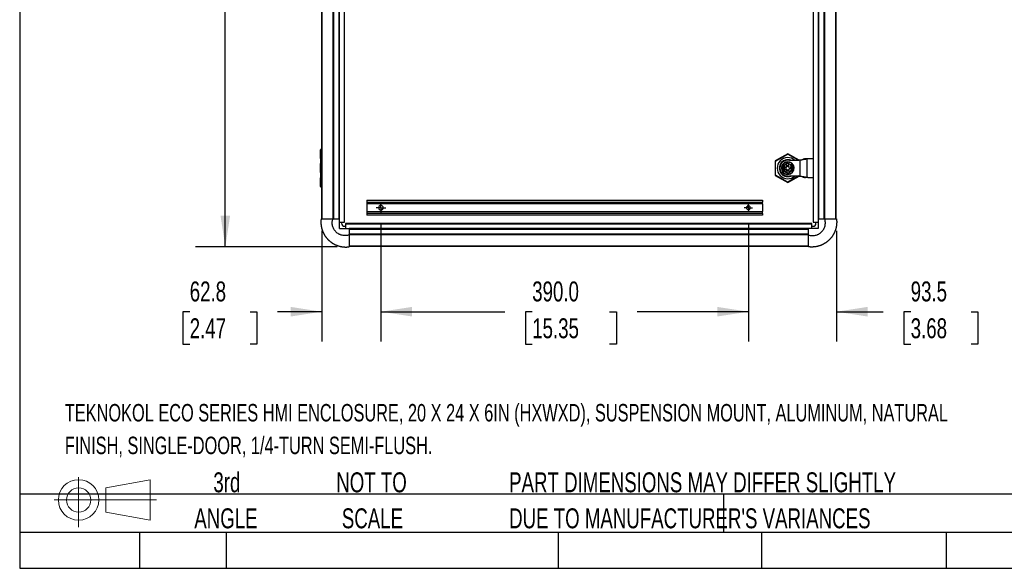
# Model space of a CAD drawing. Header units: millimetres. Extents: x 32 to 2713, y 32 to 2054.
# Tile 1 of 10: x 32 to 1077, y 32 to 614. Entities that reach past the tile are written whole.
import ezdxf

# ---------------------------------------------------------------- set-up
doc = ezdxf.new("R2010")
doc.units = ezdxf.units.MM
doc.header["$LTSCALE"] = 10
doc.linetypes.add('CENTERX2', pattern=[20.32, 12.7, -2.54, 2.54, -2.54])
doc.layers.add('CENTER', color=40, linetype='CENTERX2')
doc.layers.add('DIMENSIONS', color=140, linetype='Continuous', lineweight=25)
doc.layers.add('TEXT', color=140, linetype='Continuous', lineweight=25)
doc.styles.add('SLDTEXTSTYLE0', font='TXT', dxfattribs={"width": 0.7})
doc.dimstyles.new('SLDDIMSTYLE0', dxfattribs={"dimtxt": 21.580078, "dimasz": 33.02, "dimexe": 0, "dimexo": 0.0625, "dimgap": 5.39502, "dimtad": 0, "dimtih": 1, "dimtoh": 1, "dimrnd": 1e-09, "dimzin": 4, "dimdsep": 46, "dimtxsty": 'SLDTEXTSTYLE0', "dimsah": 1, "dimcen": 0.09, "dimadec": 0, "dimazin": 1, "dimtfac": 1, "dimtofl": 0, "dimtmove": 0, "dimatfit": 3, "dimfxl": 0, "dimfrac": 2, "dimtolj": 1, "dimtzin": 12, "dimarcsym": 0})
doc.dimstyles.new('SLDDIMSTYLE1', dxfattribs={"dimtxt": 21.580078, "dimasz": 33.02, "dimexe": 0, "dimexo": 0.0625, "dimgap": 5.39502, "dimtad": 0, "dimtih": 1, "dimtoh": 1, "dimrnd": 1e-09, "dimzin": 12, "dimdsep": 46, "dimtxsty": 'SLDTEXTSTYLE0', "dimsah": 1, "dimcen": 0.09, "dimadec": 0, "dimazin": 3, "dimtfac": 1, "dimtmove": 0, "dimatfit": 0, "dimfxl": 0, "dimfrac": 2, "dimtolj": 1, "dimtzin": 12, "dimarcsym": 0})

# ---------------------------------------------------------------- blocks, each defined once
blk = doc.blocks.new('Block11')
at = {"color": 7, "linetype": 'Continuous', "lineweight": 18}
for p, q in [((25.9, 53.1), (25.9, 0)), ((54.8, 41.7), (101.8, 50.3)), ((101.8, 50.3), (101.8, 7.3)), ((54.8, 16), (54.8, 41.7)), ((0, 28.8), (108.7, 28.8)), ((54.8, 16), (101.8, 7.3))]:
    blk.add_line(p, q, dxfattribs=at)
for radius in [21.5, 12.9]:
    blk.add_circle((25.9, 28.8), radius, dxfattribs=at)
blk = doc.blocks.new('Block12')
at = {"color": 7, "linetype": 'Continuous'}
blk.add_blockref('Block11', (0, 0), dxfattribs=at)
blk = doc.blocks.new('_D_1')
at = {"layer": 'DIMENSIONS'}
for p, q in [((368.7, 1020.1), (218.2, 1020.1)), ((250, 1020.1), (250, 777.7)), ((209, 738.5), (201.7, 738.5)), ((201.7, 738.5), (201.7, 704.2)), ((291, 738.5), (298.3, 738.5)), ((298.3, 738.5), (298.3, 704.2)), ((201.7, 704.2), (209, 704.2)), ((298.3, 704.2), (291, 704.2)), ((250, 373.1), (250, 699.4)), ((368.7, 373.1), (218.2, 373.1))]:
    blk.add_line(p, q, dxfattribs=at)
for points in [[(250, 1020.1), (244.9, 987.1), (255.1, 987.1)], [(250, 373.1), (255.1, 406.1), (244.9, 406.1)]]:
    blk.add_solid(points, dxfattribs=at)
at = {"layer": 'DIMENSIONS', "char_height": 21.17, "attachment_point": 1, "style": 'SLDTEXTSTYLE0'}
for s, insert in [('647.0', (209, 770.7)), ('25.47', (209, 731.5))]:
    blk.add_mtext(s, dxfattribs=dict(at, insert=insert))
blk = doc.blocks.new('_D_3')
at = {"layer": 'DIMENSIONS'}
for p, q in [((805.1, 397.4), (805.1, 272.5)), ((898.6, 390.2), (898.6, 272.5)), ((805.1, 304.2), (741.6, 304.2)), ((898.6, 304.2), (948.2, 304.2)), ((977.4, 304.2), (970.2, 304.2)), ((970.2, 304.2), (970.2, 269.9)), ((1041.6, 304.2), (1048.8, 304.2)), ((1048.8, 304.2), (1048.8, 269.9)), ((970.2, 269.9), (977.4, 269.9)), ((1048.8, 269.9), (1041.6, 269.9))]:
    blk.add_line(p, q, dxfattribs=at)
for points in [[(805.1, 304.2), (772.1, 309.3), (772.1, 299.1)], [(898.6, 304.2), (931.6, 299.1), (931.6, 309.3)]]:
    blk.add_solid(points, dxfattribs=at)
at = {"layer": 'DIMENSIONS', "char_height": 21.17, "attachment_point": 1, "style": 'SLDTEXTSTYLE0'}
for s, insert in [('93.5', (977.4, 336.3)), ('3.68', (977.4, 297.2))]:
    blk.add_mtext(s, dxfattribs=dict(at, insert=insert))
blk = doc.blocks.new('_D_4')
at = {"layer": 'DIMENSIONS'}
for p, q in [((805.1, 397.4), (805.1, 272.5)), ((415.1, 396.9), (415.1, 272.5)), ((415.1, 304.2), (546.5, 304.2)), ((575.7, 304.2), (568.5, 304.2)), ((568.5, 304.2), (568.5, 269.9)), ((657.8, 304.2), (665, 304.2)), ((665, 304.2), (665, 269.9)), ((805.1, 304.2), (687, 304.2)), ((568.5, 269.9), (575.7, 269.9)), ((665, 269.9), (657.8, 269.9))]:
    blk.add_line(p, q, dxfattribs=at)
for points in [[(415.1, 304.2), (448.2, 299.1), (448.2, 309.3)], [(805.1, 304.2), (772.1, 309.3), (772.1, 299.1)]]:
    blk.add_solid(points, dxfattribs=at)
at = {"layer": 'DIMENSIONS', "char_height": 21.17, "attachment_point": 1, "style": 'SLDTEXTSTYLE0'}
for s, insert in [('390.0', (575.7, 336.3)), ('15.35', (575.7, 297.2))]:
    blk.add_mtext(s, dxfattribs=dict(at, insert=insert))
blk = doc.blocks.new('_D_5')
at = {"layer": 'DIMENSIONS'}
for p, q in [((352.4, 390.2), (352.4, 272.5)), ((415.1, 396.9), (415.1, 272.5)), ((212.2, 304.2), (204.9, 304.2)), ((204.9, 304.2), (204.9, 269.9)), ((276.3, 304.2), (283.5, 304.2)), ((283.5, 304.2), (283.5, 269.9)), ((352.4, 304.2), (305.5, 304.2)), ((415.1, 304.2), (478.6, 304.2)), ((204.9, 269.9), (212.2, 269.9)), ((283.5, 269.9), (276.3, 269.9))]:
    blk.add_line(p, q, dxfattribs=at)
for points in [[(352.4, 304.2), (319.3, 309.3), (319.3, 299.1)], [(415.1, 304.2), (448.2, 299.1), (448.2, 309.3)]]:
    blk.add_solid(points, dxfattribs=at)
at = {"layer": 'DIMENSIONS', "char_height": 21.17, "attachment_point": 1, "style": 'SLDTEXTSTYLE0'}
for s, insert in [('62.8', (212.2, 336.3)), ('2.47', (212.2, 297.2))]:
    blk.add_mtext(s, dxfattribs=dict(at, insert=insert))
blk = doc.blocks.new('SW_CENTERMARKSYMBOL_2')
at = {"layer": 'CENTER', "color": 0}
for p, q in [((-2.54, 0), (-5.04, 0)), ((0, 0), (-2.54, 0)), ((0, 2.54), (0, 5.04)), ((0, 0), (0, 2.54)), ((0, 0), (0, -2.54)), ((0, 0), (2.54, 0)), ((2.54, 0), (5.04, 0)), ((0, -2.54), (0, -5.04))]:
    blk.add_line(p, q, dxfattribs=at)
blk = doc.blocks.new('SW_CENTERMARKSYMBOL_3')
at = {"layer": 'CENTER', "color": 0}
for p, q in [((-2.5, 0), (-4.5, 0)), ((0, 0), (-2.5, 0)), ((0, 2.5), (0, 4.5)), ((0, 0), (0, 2.5)), ((0, 0), (0, -2.5)), ((0, 0), (2.5, 0)), ((2.5, 0), (4.5, 0)), ((0, -2.5), (0, -4.5))]:
    blk.add_line(p, q, dxfattribs=at)

msp = doc.modelspace()

# ---------------------------------------------------------------- linework, layer by layer
for p, q in [((376.118, 994.118), (376.118, 399.118)), ((376.368, 399.118), (376.368, 994.118)), ((873.926, 994.118), (873.926, 399.118)), ((874.176, 399.118), (874.176, 994.118)), ((352.368, 402.856), (352.368, 990.38)), ((352.416, 990.38), (352.416, 402.856)), ((364.438, 402.856), (364.438, 990.38)), ((365.181, 402.856), (365.181, 990.38)), ((370.377, 990.38), (370.377, 402.856)), ((370.868, 402.856), (370.868, 990.38)), ((371.118, 402.856), (371.118, 990.38)), ((879.176, 990.38), (879.176, 402.856)), ((879.426, 990.38), (879.426, 402.856)), ((879.917, 402.856), (879.917, 990.38)), ((885.113, 990.38), (885.113, 402.856)), ((885.856, 990.38), (885.856, 402.856)), ((897.879, 402.856), (897.879, 990.38)), ((897.926, 990.38), (897.926, 402.856)), ((350.947, 466.837), (350.947, 476.118)), ((350.947, 476.118), (350.986, 476.118)), ((350.986, 476.118), (350.986, 466.876)), ((350.986, 476.118), (352.368, 476.118)), ((846.897, 471.918), (833.647, 464.268)), ((834.047, 464.037), (846.897, 471.456)), ((846.897, 471.918), (846.897, 471.456)), ((858.884, 464.997), (846.897, 471.918)), ((846.897, 471.456), (858.172, 464.946)), ((350.986, 466.876), (350.947, 466.837)), ((350.947, 466.531), (350.947, 461.762)), ((350.947, 461.399), (350.955, 461.391)), ((350.947, 451.837), (350.947, 461.399)), ((350.955, 461.391), (350.955, 451.845)), ((352.291, 461.391), (350.955, 461.391)), ((352.291, 461.391), (352.3, 461.399)), ((833.647, 464.268), (833.647, 448.968)), ((833.647, 464.268), (834.047, 464.037)), ((834.047, 449.199), (834.047, 464.037)), ((841.888, 459.125), (845.222, 461.41)), ((842.002, 458.96), (843.472, 459.968)), ((844.047, 465.155), (844.047, 464.58)), ((845.222, 461.41), (846.365, 462.194)), ((845.293, 461.306), (845.222, 461.41)), ((845.555, 460.989), (845.356, 460.974)), ((845.356, 460.974), (845.593, 457.921)), ((845.407, 461.22), (845.358, 461.326)), ((845.5, 461.358), (846.478, 462.029)), ((845.792, 457.936), (845.555, 460.989)), ((846.478, 462.029), (846.365, 462.194)), ((846.398, 463.063), (846.375, 463.348)), ((846.564, 462.209), (846.478, 462.029)), ((846.478, 462.029), (847.547, 461.517)), ((846.564, 462.209), (847.814, 461.611)), ((847.543, 461.22), (847.786, 458.091)), ((847.811, 461.604), (847.76, 461.497)), ((847.814, 461.611), (847.811, 461.604)), ((847.814, 461.611), (851.46, 459.867)), ((849.765, 460.456), (851.373, 459.687)), ((851.373, 459.687), (851.46, 459.867)), ((860.275, 448.14), (860.275, 465.096)), ((867.471, 446.763), (867.471, 466.473)), ((873.926, 466.518), (868.132, 466.518)), ((350.955, 451.845), (350.947, 451.837)), ((350.947, 451.474), (350.947, 446.705)), ((350.955, 451.845), (352.291, 451.845)), ((352.3, 451.836), (352.291, 451.845)), ((842.002, 458.96), (841.802, 458.945)), ((842.222, 453.534), (841.802, 458.945)), ((841.888, 459.125), (842.002, 458.96)), ((842.421, 453.549), (842.002, 458.96)), ((842.222, 453.534), (842.421, 453.549)), ((842.421, 453.549), (842.335, 453.369)), ((845.98, 451.625), (842.335, 453.369)), ((844.029, 452.78), (842.421, 453.549)), ((845.409, 457.706), (843.614, 457.567)), ((843.614, 457.567), (843.799, 455.174)), ((843.829, 457.383), (843.614, 457.567)), ((843.799, 455.174), (843.983, 455.389)), ((843.799, 455.174), (845.594, 455.313)), ((843.829, 457.383), (845.424, 457.507)), ((843.983, 455.389), (843.829, 457.383)), ((845.579, 455.513), (843.983, 455.389)), ((845.424, 457.507), (845.409, 457.706)), ((845.579, 455.513), (845.594, 455.313)), ((845.792, 457.936), (845.593, 457.921)), ((847.701, 459.188), (845.707, 459.033)), ((845.746, 458.535), (847.74, 458.689)), ((846.008, 455.145), (845.809, 455.129)), ((845.809, 455.129), (846.046, 452.077)), ((845.98, 451.625), (846.035, 451.738)), ((847.23, 451.027), (845.98, 451.625)), ((846.245, 452.092), (846.008, 455.145)), ((846.046, 452.077), (846.245, 452.092)), ((848.049, 454.701), (846.055, 454.547)), ((846.093, 454.048), (848.087, 454.203)), ((846.102, 451.729), (846.134, 451.841)), ((847.525, 451.107), (846.247, 451.719)), ((847.419, 449.888), (847.397, 450.173)), ((847.525, 451.107), (847.43, 451.042)), ((848.573, 451.826), (847.525, 451.107)), ((848.002, 455.299), (848.245, 452.171)), ((848.216, 457.723), (849.811, 457.847)), ((849.965, 455.853), (848.37, 455.729)), ((848.501, 451.93), (848.573, 451.826)), ((851.906, 454.111), (848.573, 451.826)), ((849.811, 457.847), (849.965, 455.853)), ((851.793, 454.276), (850.323, 453.268)), ((851.573, 459.702), (851.373, 459.687)), ((851.373, 459.687), (851.793, 454.276)), ((851.573, 459.702), (851.992, 454.291)), ((851.793, 454.276), (851.992, 454.291)), ((851.906, 454.111), (851.793, 454.276)), ((350.947, 446.399), (350.986, 446.36)), ((350.947, 437.118), (350.947, 446.399)), ((350.986, 446.36), (350.986, 437.118)), ((833.647, 448.968), (834.047, 449.199)), ((833.647, 448.968), (846.897, 441.318)), ((846.897, 441.78), (834.047, 449.199)), ((858.172, 448.29), (846.897, 441.78)), ((846.897, 441.318), (858.884, 448.239)), ((846.897, 441.318), (846.897, 441.78)), ((868.132, 446.718), (873.926, 446.718)), ((350.986, 437.118), (350.947, 437.118)), ((352.368, 437.118), (350.986, 437.118)), ((400.147, 422.618), (400.147, 420.618)), ((400.147, 422.618), (820.147, 422.618)), ((400.147, 420.618), (820.147, 420.618)), ((400.147, 420.618), (400.147, 418.918)), ((820.147, 418.918), (400.147, 418.918)), ((400.147, 418.918), (400.147, 418.718)), ((820.147, 418.718), (400.147, 418.718)), ((400.147, 418.718), (400.147, 410.518)), ((820.147, 422.618), (820.147, 420.618)), ((820.147, 418.918), (820.147, 420.618)), ((820.147, 418.718), (820.147, 418.918)), ((820.147, 418.718), (820.147, 410.518)), ((400.147, 410.518), (820.147, 410.518)), ((400.147, 410.518), (400.147, 410.318)), ((400.147, 410.318), (400.147, 408.618)), ((820.147, 410.318), (400.147, 410.318)), ((820.147, 408.618), (400.147, 408.618)), ((400.147, 408.618), (400.147, 406.618)), ((820.147, 410.318), (820.147, 410.518)), ((820.147, 408.618), (820.147, 410.318)), ((820.147, 408.618), (820.147, 406.618)), ((371.147, 399.118), (376.118, 399.118)), ((373.461, 399.118), (373.461, 398.106)), ((376.118, 399.118), (376.368, 399.118)), ((872.647, 397.839), (377.647, 397.839)), ((377.647, 397.839), (377.647, 397.589)), ((377.647, 397.589), (377.647, 392.618)), ((377.647, 397.589), (872.647, 397.589)), ((820.147, 406.618), (400.147, 406.618)), ((872.647, 397.589), (872.647, 397.839)), ((872.647, 392.618), (872.647, 397.589)), ((873.926, 399.118), (874.176, 399.118)), ((874.176, 399.118), (879.147, 399.118)), ((876.833, 398.106), (876.833, 399.118)), ((376.666, 394.901), (377.647, 394.901)), ((868.879, 392.589), (381.416, 392.589)), ((868.879, 392.339), (381.416, 392.339)), ((381.416, 391.848), (868.879, 391.848)), ((872.647, 394.901), (873.629, 394.901)), ((358.988, 380.825), (359.002, 380.81)), ((868.879, 386.652), (381.416, 386.652)), ((868.879, 385.909), (381.416, 385.909)), ((891.292, 380.81), (891.306, 380.825)), ((381.416, 373.886), (868.879, 373.886)), ((868.879, 373.839), (381.416, 373.839))]:
    msp.add_line(p, q)
at = {"flags": 128}
msp.add_lwpolyline([(850.29, 464.954), (848.776, 465.42), (846.897, 465.618)], dxfattribs=at)
for centre, radius, start, end in [((351.447, 476.118), 0.5, 90.001091, 180.001091), ((351.486, 476.118), 0.5, 90.001091, 180.001091), ((846.897, 456.618), 11.223, 46.973191, 313.116819), ((846.897, 456.618), 9, 108.461458, 270), ((847.022, 456.618), 8.5, 77.357388, 282.642612), ((846.897, 456.618), 6.75, 94.432446, 274.432446), ((846.897, 456.618), 6.464, 94.432446, 184.432446), ((847.51, 456.665), 5.017, 114.791666, 254.073226), ((846.897, 456.618), 9, 90, 108.461458), ((845.335, 461.245), 0.2, 27.5229, 124.432446), ((846.542, 462.465), 0.324, 208.639738, 236.926326), ((846.478, 462.029), 0.2, 64.432446, 124.432446), ((846.897, 456.618), 6.75, 274.432446, 94.432446), ((846.897, 456.618), 6.464, 4.432446, 94.432446), ((846.347, 462.45), 0.324, 311.938567, 340.225154), ((846.284, 456.57), 5.017, 293.21818, 75.646713), ((851.783, 459.85), 0.324, 148.639738, 176.926326), ((851.373, 459.687), 0.2, 4.432446, 64.432446), ((846.897, 456.618), 6.464, 184.432446, 274.432446), ((841.655, 459.234), 0.324, 268.639739, 296.926331), ((842.002, 458.96), 0.2, 124.432446, 184.432446), ((841.571, 459.058), 0.324, 11.938567, 40.225154), ((842.121, 453.226), 0.324, 71.938567, 100.225154), ((842.421, 453.549), 0.2, 184.432446, 244.432446), ((842.011, 453.386), 0.324, 328.639739, 356.926331), ((845.393, 457.906), 0.4, 274.432446, 4.432446), ((845.61, 455.114), 0.4, 4.432446, 94.432446), ((846.067, 451.805), 0.2, 244.432446, 341.341992), ((846.079, 451.649), 0.2, 27.5229, 74.073226), ((847.447, 450.785), 0.324, 131.938567, 160.225154), ((847.317, 451.207), 0.2, 244.432446, 274.432445), ((847.317, 451.207), 0.2, 274.432445, 304.432446), ((846.897, 456.618), 6.464, 274.432446, 4.432446), ((847.253, 450.77), 0.324, 28.639739, 56.926331), ((848.185, 458.122), 0.4, 184.432446, 274.432446), ((848.401, 455.33), 0.4, 94.432446, 184.432446), ((848.459, 451.991), 0.2, 188.883828, 274.432446), ((848.459, 451.991), 0.2, 274.432446, 304.432446), ((851.673, 460.01), 0.324, 251.938567, 280.225154), ((851.793, 454.276), 0.2, 304.432446, 4.432446), ((852.223, 454.178), 0.324, 191.938567, 220.225154), ((852.139, 454.002), 0.324, 88.639738, 116.926326), ((846.897, 456.618), 9, 270, 292.023462), ((351.447, 437.118), 0.5, 179.998909, 269.998909), ((351.486, 437.118), 0.5, 179.998909, 269.998909), ((415.147, 414.618), 2.5, 0, 180), ((415.147, 414.618), 2.5, 180, 0), ((805.147, 414.618), 2.009, 0, 180), ((805.147, 414.618), 2.009, 180, 0), ((376.561, 398.001), 3.102, 178.06163, 271.938371), ((873.734, 398.001), 3.102, 268.06163, 1.938371)]:
    msp.add_arc(centre, radius, start, end)
for centre, major_axis, start_param, end_param in [((354.947, 466.837), (4, 0), 3.13286601, 4.01171857), ((354.947, 461.399), (4, 0), 2.27146674, 3.1503193), ((354.947, 466.531), (4, 0), 2.27146674, 3.14159265), ((354.947, 461.762), (4, 0), 3.14159265, 4.01171857), ((352.986, 466.876), (2, 0), 1.88499868, 3.13286601), ((354.947, 451.837), (4, 0), 3.13286601, 4.01171857), ((354.947, 451.474), (4, 0), 2.29834099, 3.14159265), ((354.947, 446.399), (4, 0), 2.27146674, 3.1503193), ((354.947, 446.705), (4, 0), 3.14159265, 4.01171857), ((352.986, 446.36), (2, 0), 3.1503193, 4.39818663)]:
    msp.add_ellipse(centre, major_axis=major_axis, ratio=0.00872687, start_param=start_param, end_param=end_param)
for points, knots in [([(351.486, 476.618), (351.508, 476.618), (351.541, 476.618), (351.729, 476.618), (351.923, 476.618), (352.139, 476.618), (352.299, 476.618), (352.368, 476.618)], [0, 0, 0, 0, 0.32936367, 0.50768185, 0.68742243, 0.86565304, 1, 1, 1, 1]), ([(843.472, 459.968), (842.622, 458.928), (842.205, 457.601), (842.413, 454.923), (843.029, 453.676), (844.029, 452.78)], [0, 0, 0, 0, 0.5, 0.5, 1, 1, 1, 1]), ([(846.046, 452.077), (845.982, 452.097), (845.856, 452.139), (845.671, 452.212), (845.489, 452.291), (845.31, 452.379), (845.135, 452.473), (844.963, 452.575), (844.649, 452.78), (844.215, 453.126), (843.72, 453.664), (843.309, 454.27), (843.002, 454.921), (842.795, 455.6), (842.691, 456.291), (842.687, 456.991), (842.786, 457.693), (842.99, 458.384), (843.302, 459.046), (843.708, 459.654), (844.117, 460.099), (844.475, 460.412), (844.754, 460.621), (845.047, 460.811), (845.253, 460.92), (845.356, 460.974)], [0, 0, 0, 0, 0.01751617, 0.03496649, 0.05238081, 0.06978918, 0.08722167, 0.10470822, 0.12227849, 0.18605216, 0.25005204, 0.31382405, 0.37782566, 0.43880391, 0.50000748, 0.56098766, 0.62218929, 0.68596319, 0.74996283, 0.81373484, 0.87773645, 0.90834065, 0.93881131, 0.96931054, 1, 1, 1, 1]), ([(843.472, 459.968), (843.529, 460.02), (843.644, 460.124), (843.818, 460.274), (843.993, 460.418), (844.168, 460.555), (844.362, 460.701), (844.518, 460.812), (844.634, 460.892), (844.712, 460.945), (844.849, 461.035), (845.048, 461.162), (845.211, 461.258), (845.293, 461.306)], [0, 0, 0, 0, 0.10304998, 0.20454143, 0.30451533, 0.40301471, 0.50008468, 0.62491517, 0.6561395, 0.68737035, 0.74985115, 0.8741099, 1, 1, 1, 1]), ([(845.293, 461.306), (845.307, 461.314), (845.322, 461.32), (845.338, 461.323), (845.344, 461.324), (845.351, 461.325), (845.358, 461.326)], [0, 0, 0, 0, 0.0000474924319, 0.0000474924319, 0.0000474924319, 0.0000678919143, 0.0000678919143, 0.0000678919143, 0.0000678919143]), ([(845.407, 461.22), (845.407, 461.22), (845.401, 461.192), (845.383, 461.1), (845.37, 461.037), (845.356, 460.974)], [0, 0, 0, 0, 0.5, 0.5, 1, 1, 1, 1]), ([(845.358, 461.326), (845.401, 461.329), (845.44, 461.332), (845.497, 461.336), (845.512, 461.338), (845.512, 461.338)], [0, 0, 0, 0, 0.5, 0.5, 1, 1, 1, 1]), ([(845.512, 461.338), (845.513, 461.337), (845.514, 461.335), (845.521, 461.32), (845.529, 461.297), (845.533, 461.273), (845.534, 461.261)], [0, 0, 0, 0, 0.23090762, 0.47229437, 0.72767362, 1, 1, 1, 1]), ([(846.257, 462.31), (846.272, 462.319), (846.301, 462.338), (846.349, 462.358), (846.399, 462.372), (846.467, 462.381), (846.556, 462.378), (846.62, 462.353), (846.652, 462.341)], [0, 0, 0, 0, 0.12550321, 0.24947675, 0.37382937, 0.50042927, 0.75087348, 1, 1, 1, 1]), ([(847.528, 461.431), (847.528, 461.431), (847.555, 461.454), (847.642, 461.5), (847.704, 461.519), (847.76, 461.497)], [0, 0, 0, 0, 0.5, 0.5, 1, 1, 1, 1]), ([(847.81, 461.603), (847.803, 461.607), (847.78, 461.619), (847.737, 461.626), (847.686, 461.622), (847.637, 461.604), (847.595, 461.574), (847.562, 461.533), (847.541, 461.485), (847.539, 461.45), (847.538, 461.433)], [0, 0, 0, 0, 0.06497316, 0.19789152, 0.33103353, 0.46439638, 0.59797726, 0.73177337, 0.86578189, 1, 1, 1, 1]), ([(848.245, 452.171), (848.308, 452.199), (848.433, 452.257), (848.615, 452.353), (848.793, 452.456), (848.966, 452.567), (849.135, 452.686), (849.299, 452.812), (849.598, 453.062), (850.001, 453.474), (850.439, 454.095), (850.777, 454.777), (850.998, 455.491), (851.107, 456.219), (851.104, 456.943), (850.995, 457.66), (850.776, 458.362), (850.447, 459.034), (850.009, 459.655), (849.48, 460.202), (848.977, 460.578), (848.551, 460.826), (848.226, 460.984), (847.891, 461.118), (847.659, 461.186), (847.543, 461.22)], [0, 0, 0, 0, 0.01749337, 0.0349148, 0.05229624, 0.06966989, 0.08706797, 0.10452257, 0.12206548, 0.18595479, 0.25005581, 0.31393486, 0.37804609, 0.43890949, 0.50000799, 0.56088162, 0.62196992, 0.68585923, 0.74996025, 0.81383934, 0.87795054, 0.90850418, 0.93891457, 0.96935545, 1, 1, 1, 1]), ([(847.76, 461.497), (847.848, 461.462), (848.024, 461.393), (848.24, 461.298), (848.39, 461.229), (848.475, 461.189), (848.603, 461.128), (848.818, 461.02), (849.119, 460.857), (849.444, 460.666), (849.657, 460.526), (849.765, 460.456)], [0, 0, 0, 0, 0.125952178, 0.250316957, 0.312829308, 0.344073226, 0.375308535, 0.500157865, 0.662647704, 0.829196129, 1, 1, 1, 1]), ([(860.275, 465.096), (860.039, 465.067), (859.567, 465.009), (858.858, 464.935), (858.148, 464.869), (857.438, 464.814), (856.728, 464.768), (856.017, 464.732), (855.305, 464.706), (854.593, 464.69), (853.881, 464.683), (853.168, 464.686), (852.455, 464.699), (851.741, 464.722), (851.027, 464.754), (850.313, 464.797), (849.597, 464.848), (849.121, 464.891), (848.883, 464.912)], [0, 0, 0, 0, 0.06250806, 0.12496023, 0.18736822, 0.24974379, 0.31209869, 0.37444469, 0.43679357, 0.4991571, 0.56154704, 0.62397516, 0.68645318, 0.7489928, 0.81160569, 0.87430348, 0.93709774, 1, 1, 1, 1]), ([(850.323, 453.268), (851.173, 454.307), (851.589, 455.635), (851.382, 458.312), (850.766, 459.56), (849.765, 460.456)], [0, 0, 0, 0, 0.5, 0.5, 1, 1, 1, 1]), ([(851.507, 460.018), (851.522, 460.01), (851.552, 459.994), (851.594, 459.963), (851.631, 459.926), (851.673, 459.872), (851.715, 459.794), (851.726, 459.725), (851.731, 459.691)], [0, 0, 0, 0, 0.12553164, 0.24955521, 0.37391874, 0.50042394, 0.75094044, 1, 1, 1, 1]), ([(866.775, 466.335), (866.323, 466.22), (865.845, 466.104), (864.836, 465.876), (864.303, 465.763), (863.189, 465.546), (862.621, 465.444), (861.464, 465.257), (860.875, 465.172), (860.275, 465.096)], [0, 0, 0, 0, 0.25, 0.25, 0.5, 0.5, 0.75, 0.75, 1, 1, 1, 1]), ([(860.275, 465.096), (860.838, 465.215), (861.383, 465.356), (862.174, 465.593), (862.434, 465.677), (862.934, 465.849), (863.176, 465.937), (863.409, 466.026)], [0, 0, 0, 0, 0.5, 0.5, 0.75, 0.75, 1, 1, 1, 1]), ([(863.409, 466.026), (863.542, 466.047), (863.668, 466.066), (863.913, 466.1), (864.028, 466.114), (864.146, 466.129)], [0, 0, 0, 0, 0.5, 0.5, 1, 1, 1, 1]), ([(864.146, 466.129), (864.649, 466.191), (865.101, 466.231), (865.964, 466.294), (866.373, 466.316), (866.775, 466.335)], [0, 0, 0, 0, 0.5, 0.5, 1, 1, 1, 1]), ([(868.132, 466.518), (867.692, 466.518), (867.263, 466.518), (866.653, 466.518), (866.456, 466.518), (866.082, 466.518), (865.905, 466.518), (865.749, 466.518)], [0, 0, 0, 0, 0.5, 0.5, 0.75, 0.75, 1, 1, 1, 1]), ([(841.648, 458.91), (841.647, 458.927), (841.646, 458.961), (841.652, 459.013), (841.665, 459.063), (841.691, 459.127), (841.738, 459.202), (841.792, 459.246), (841.819, 459.267)], [0, 0, 0, 0, 0.12547843, 0.24940803, 0.3737509, 0.50043463, 0.75079684, 1, 1, 1, 1]), ([(841.854, 456.227), (841.842, 456.375), (841.819, 456.672), (841.785, 457.119), (841.745, 457.638), (841.699, 458.236), (841.665, 458.682), (841.648, 458.91)], [0, 0, 0, 0, 0.16471528, 0.33135712, 0.49994913, 0.74418823, 1, 1, 1, 1]), ([(842.063, 453.545), (842.051, 453.698), (842.028, 453.999), (841.993, 454.446), (841.952, 454.965), (841.905, 455.557), (841.871, 456.005), (841.854, 456.227)], [0, 0, 0, 0, 0.17179347, 0.33847467, 0.50006445, 0.75217192, 1, 1, 1, 1]), ([(842.288, 453.218), (842.272, 453.226), (842.242, 453.242), (842.201, 453.273), (842.164, 453.309), (842.121, 453.364), (842.079, 453.442), (842.069, 453.511), (842.063, 453.545)], [0, 0, 0, 0, 0.125531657, 0.249555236, 0.373918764, 0.500423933, 0.750940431, 1, 1, 1, 1]), ([(846.035, 451.738), (845.946, 451.773), (845.771, 451.843), (845.554, 451.938), (845.405, 452.006), (845.319, 452.047), (845.192, 452.108), (844.977, 452.216), (844.675, 452.379), (844.35, 452.57), (844.137, 452.709), (844.029, 452.78)], [0, 0, 0, 0, 0.12595218, 0.25031696, 0.31282931, 0.34407323, 0.37530853, 0.50015787, 0.66264772, 0.82919614, 1, 1, 1, 1]), ([(846.035, 451.738), (846.05, 451.733), (846.065, 451.73), (846.081, 451.729), (846.088, 451.728), (846.095, 451.729), (846.102, 451.729)], [0, 0, 0, 0, 0.0000474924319, 0.0000474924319, 0.0000474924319, 0.0000678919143, 0.0000678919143, 0.0000678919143, 0.0000678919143]), ([(846.046, 452.077), (846.069, 452.016), (846.092, 451.957), (846.124, 451.868), (846.134, 451.841), (846.134, 451.841)], [0, 0, 0, 0, 0.5, 0.5, 1, 1, 1, 1]), ([(846.256, 451.741), (846.256, 451.741), (846.24, 451.74), (846.184, 451.736), (846.145, 451.732), (846.102, 451.729)], [0, 0, 0, 0, 0.5, 0.5, 1, 1, 1, 1]), ([(846.266, 451.821), (846.266, 451.815), (846.267, 451.795), (846.264, 451.768), (846.258, 451.745), (846.257, 451.743), (846.256, 451.741)], [0, 0, 0, 0, 0.11380489, 0.43258983, 0.72614208, 1, 1, 1, 1]), ([(847.537, 450.926), (847.523, 450.917), (847.494, 450.898), (847.446, 450.878), (847.396, 450.864), (847.327, 450.855), (847.239, 450.858), (847.174, 450.883), (847.142, 450.895)], [0, 0, 0, 0, 0.125503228, 0.249476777, 0.373829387, 0.50042927, 0.750873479, 1, 1, 1, 1]), ([(848.262, 451.96), (848.262, 451.96), (848.292, 451.941), (848.385, 451.909), (848.45, 451.9), (848.501, 451.93)], [0, 0, 0, 0, 0.5, 0.5, 1, 1, 1, 1]), ([(850.323, 453.268), (850.265, 453.216), (850.151, 453.112), (849.976, 452.962), (849.802, 452.818), (849.626, 452.681), (849.433, 452.535), (849.277, 452.425), (849.161, 452.344), (849.082, 452.292), (848.945, 452.201), (848.746, 452.074), (848.583, 451.978), (848.501, 451.93)], [0, 0, 0, 0, 0.10299839, 0.20444085, 0.30436831, 0.40282374, 0.49985216, 0.62469898, 0.65593367, 0.68717696, 0.74968805, 0.87403902, 1, 1, 1, 1]), ([(851.731, 459.691), (851.743, 459.538), (851.767, 459.237), (851.802, 458.79), (851.842, 458.271), (851.889, 457.679), (851.923, 457.231), (851.941, 457.009)], [0, 0, 0, 0, 0.17179347, 0.33847466, 0.50006445, 0.75217192, 1, 1, 1, 1]), ([(851.941, 457.009), (851.952, 456.861), (851.975, 456.564), (852.01, 456.116), (852.049, 455.598), (852.096, 455), (852.129, 454.554), (852.147, 454.326)], [0, 0, 0, 0, 0.16471528, 0.33135712, 0.49994913, 0.74418823, 1, 1, 1, 1]), ([(852.147, 454.326), (852.147, 454.309), (852.149, 454.275), (852.142, 454.223), (852.129, 454.173), (852.103, 454.108), (852.057, 454.033), (852.002, 453.99), (851.976, 453.968)], [0, 0, 0, 0, 0.12547844, 0.24940804, 0.37375091, 0.50043463, 0.75079684, 1, 1, 1, 1]), ([(848.883, 448.324), (849.121, 448.345), (849.597, 448.388), (850.313, 448.439), (851.027, 448.482), (851.741, 448.514), (852.455, 448.537), (853.168, 448.55), (853.881, 448.553), (854.593, 448.546), (855.305, 448.53), (856.017, 448.504), (856.728, 448.468), (857.438, 448.422), (858.148, 448.367), (858.858, 448.301), (859.567, 448.227), (860.039, 448.169), (860.275, 448.14)], [0, 0, 0, 0, 0.062902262, 0.125696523, 0.188394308, 0.251007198, 0.313546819, 0.376024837, 0.438452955, 0.500842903, 0.563206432, 0.625555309, 0.687901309, 0.750256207, 0.812631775, 0.875039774, 0.937491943, 1, 1, 1, 1]), ([(860.275, 448.14), (860.875, 448.064), (861.465, 447.978), (862.335, 447.838), (862.622, 447.789), (863.192, 447.687), (863.476, 447.634), (864.31, 447.472), (864.839, 447.359), (865.846, 447.131), (866.323, 447.016), (866.775, 446.901)], [0, 0, 0, 0, 0.25, 0.25, 0.375, 0.375, 0.5, 0.5, 0.75, 0.75, 1, 1, 1, 1]), ([(860.275, 448.14), (860.838, 448.021), (861.383, 447.88), (862.174, 447.642), (862.434, 447.559), (862.934, 447.387), (863.176, 447.299), (863.409, 447.21)], [0, 0, 0, 0, 0.5, 0.5, 0.75, 0.75, 1, 1, 1, 1]), ([(864.146, 447.107), (864.028, 447.122), (863.913, 447.136), (863.668, 447.17), (863.542, 447.188), (863.409, 447.21)], [0, 0, 0, 0, 0.5, 0.5, 1, 1, 1, 1]), ([(864.146, 447.107), (864.278, 447.091), (864.549, 447.059), (864.961, 447.019), (865.391, 446.983), (865.838, 446.952), (866.302, 446.924), (866.615, 446.908), (866.775, 446.901)], [0, 0, 0, 0, 0.14748541, 0.30245286, 0.46505935, 0.6354411, 0.81371859, 1, 1, 1, 1]), ([(868.132, 446.718), (867.992, 446.718), (867.72, 446.718), (867.335, 446.718), (866.985, 446.718), (866.669, 446.718), (866.388, 446.718), (866.142, 446.718), (865.929, 446.718), (865.807, 446.718), (865.749, 446.718)], [0, 0, 0, 0, 0.16042602, 0.31059506, 0.45055567, 0.58036783, 0.7001068, 0.80986852, 0.90977773, 1, 1, 1, 1]), ([(351.486, 436.618), (351.508, 436.618), (351.541, 436.618), (351.73, 436.618), (351.967, 436.618), (352.213, 436.618), (352.368, 436.618)], [0, 0, 0, 0, 0.33037419, 0.509777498, 0.689531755, 1, 1, 1, 1]), ([(351.666, 402.856), (351.665, 402.851), (351.663, 402.837), (351.66, 402.81), (351.655, 402.774), (351.649, 402.727), (351.641, 402.669), (351.633, 402.601), (351.623, 402.523), (351.612, 402.434), (351.601, 402.335), (351.589, 402.225), (351.576, 402.105), (351.562, 401.974), (351.549, 401.833), (351.535, 401.682), (351.521, 401.52), (351.507, 401.348), (351.494, 401.166), (351.481, 400.973), (351.47, 400.769), (351.459, 400.556), (351.45, 400.332), (351.442, 400.098), (351.436, 399.853), (351.432, 399.599), (351.431, 399.334), (351.433, 399.059), (351.437, 398.774), (351.445, 398.478), (351.457, 398.173), (351.473, 397.858), (351.493, 397.533), (351.518, 397.198), (351.548, 396.854), (351.584, 396.5), (351.626, 396.136), (351.674, 395.763), (351.729, 395.381), (351.792, 394.99), (351.861, 394.589), (351.939, 394.181), (352.026, 393.763), (352.121, 393.338), (352.226, 392.904), (352.341, 392.462), (352.466, 392.013), (352.602, 391.556), (352.75, 391.092), (352.909, 390.621), (353.081, 390.143), (353.266, 389.659), (353.464, 389.169), (353.676, 388.674), (353.902, 388.174), (354.144, 387.669), (354.4, 387.161), (354.672, 386.648), (354.962, 386.132), (355.268, 385.613), (355.593, 385.092), (355.936, 384.568), (356.299, 384.044), (356.681, 383.518), (357.082, 382.994), (357.504, 382.47), (357.946, 381.949), (358.408, 381.432), (358.892, 380.919), (359.397, 380.412), (359.923, 379.912), (360.47, 379.42), (361.038, 378.937), (361.627, 378.464), (362.236, 378.003), (362.866, 377.554), (363.516, 377.119), (364.185, 376.699), (364.874, 376.296), (365.583, 375.91), (366.311, 375.541), (367.059, 375.191), (367.827, 374.861), (368.615, 374.551), (369.421, 374.263), (370.246, 373.999), (371.089, 373.76), (371.95, 373.545), (372.829, 373.358), (373.725, 373.199), (374.637, 373.069), (375.565, 372.97), (376.508, 372.903), (377.465, 372.87), (378.436, 372.871), (379.419, 372.91), (380.415, 372.983), (381.081, 373.065), (381.416, 373.106)], [0, 0, 0, 0, 0.00032936, 0.00087494, 0.00163667, 0.00261442, 0.00380806, 0.00521741, 0.00684227, 0.00868241, 0.01073757, 0.01300747, 0.01549181, 0.01819026, 0.02110248, 0.02422812, 0.02756679, 0.03111812, 0.03488171, 0.03885717, 0.04304411, 0.04744211, 0.0520508, 0.05686977, 0.06189866, 0.0671371, 0.07258474, 0.07824127, 0.08410637, 0.09017978, 0.09646125, 0.10295058, 0.1096476, 0.11655218, 0.12366425, 0.13098374, 0.13851049, 0.14624423, 0.15418469, 0.16233162, 0.17068474, 0.17924381, 0.18800857, 0.19697892, 0.20615553, 0.21553937, 0.2251316, 0.23493356, 0.24494682, 0.25517308, 0.26561309, 0.27626641, 0.28713245, 0.2982105, 0.30949974, 0.32099967, 0.33271356, 0.34464698, 0.35680622, 0.3691983, 0.38183067, 0.3947057, 0.40782138, 0.42117521, 0.43476435, 0.44858564, 0.4626356, 0.47691049, 0.49140632, 0.50611893, 0.52104406, 0.53617698, 0.55151237, 0.56704421, 0.58276587, 0.59867009, 0.61474903, 0.63099442, 0.64740534, 0.66399366, 0.68077316, 0.6977577, 0.71495225, 0.73235406, 0.74996007, 0.76776928, 0.78578892, 0.80402881, 0.82249912, 0.84120583, 0.86015141, 0.87933859, 0.89877237, 0.91846185, 0.93841739, 0.95865038, 0.97917334, 1, 1, 1, 1]), ([(351.666, 402.856), (351.666, 402.856), (351.666, 402.856), (351.666, 402.856), (351.936, 402.856), (356.412, 402.856), (364.212, 402.856)], [-0.000054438, -0.000054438, -0.000054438, -0.000054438, 0, 0, 0, 0.998753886, 0.998753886, 0.998753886, 0.998753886]), ([(381.416, 385.763), (380.813, 385.572), (380.21, 385.383), (378.984, 385.124), (378.363, 385.047), (377.107, 384.97), (376.468, 384.974), (375.211, 385.074), (374.592, 385.168), (373.371, 385.44), (372.769, 385.618), (371.88, 385.951), (371.586, 386.074), (371.012, 386.338), (370.731, 386.479), (369.904, 386.931), (369.377, 387.27), (368.367, 388.022), (367.883, 388.439), (366.539, 389.771), (365.78, 390.77), (364.542, 392.991), (364.092, 394.161), (363.736, 395.698), (363.676, 396.01), (363.576, 396.636), (363.538, 396.95), (363.457, 397.889), (363.446, 398.516), (363.497, 399.457), (363.525, 399.77), (363.603, 400.397), (363.652, 400.712), (363.774, 401.334), (363.847, 401.642), (364.017, 402.252), (364.115, 402.554), (364.212, 402.856)], [0, 0, 0, 0, 0.0625, 0.0625, 0.125, 0.125, 0.1875, 0.1875, 0.25, 0.25, 0.3125, 0.3125, 0.34375, 0.34375, 0.375, 0.375, 0.4375, 0.4375, 0.5, 0.5, 0.625, 0.625, 0.75, 0.75, 0.78125, 0.78125, 0.8125, 0.8125, 0.875, 0.875, 0.90625, 0.90625, 0.9375, 0.9375, 0.96875, 0.96875, 1, 1, 1, 1]), ([(371.147, 392.618), (371.147, 394.324), (371.147, 396.031), (371.147, 399.443), (371.147, 401.15), (371.147, 402.856)], [0, 0, 0, 0, 0.5, 0.5, 1, 1, 1, 1]), ([(868.879, 385.763), (869.482, 385.572), (870.085, 385.383), (871.31, 385.124), (871.932, 385.047), (873.187, 384.97), (873.827, 384.974), (875.083, 385.074), (875.702, 385.168), (876.923, 385.44), (877.525, 385.618), (878.414, 385.951), (878.708, 386.074), (879.283, 386.338), (879.564, 386.479), (880.39, 386.931), (880.918, 387.27), (881.927, 388.022), (882.412, 388.439), (883.755, 389.771), (884.514, 390.77), (885.752, 392.991), (886.202, 394.161), (886.558, 395.698), (886.619, 396.01), (886.718, 396.636), (886.756, 396.95), (886.838, 397.889), (886.848, 398.516), (886.798, 399.457), (886.769, 399.77), (886.692, 400.397), (886.642, 400.712), (886.52, 401.334), (886.448, 401.642), (886.278, 402.252), (886.18, 402.554), (886.082, 402.856)], [0, 0, 0, 0, 0.0625, 0.0625, 0.125, 0.125, 0.1875, 0.1875, 0.25, 0.25, 0.3125, 0.3125, 0.34375, 0.34375, 0.375, 0.375, 0.4375, 0.4375, 0.5, 0.5, 0.625, 0.625, 0.75, 0.75, 0.78125, 0.78125, 0.8125, 0.8125, 0.875, 0.875, 0.90625, 0.90625, 0.9375, 0.9375, 0.96875, 0.96875, 1, 1, 1, 1]), ([(898.629, 402.856), (898.633, 402.826), (898.641, 402.763), (898.654, 402.664), (898.667, 402.557), (898.681, 402.44), (898.696, 402.315), (898.71, 402.18), (898.726, 402.037), (898.741, 401.885), (898.756, 401.724), (898.771, 401.554), (898.785, 401.376), (898.799, 401.188), (898.812, 400.992), (898.824, 400.787), (898.835, 400.574), (898.844, 400.351), (898.852, 400.12), (898.858, 399.88), (898.862, 399.631), (898.864, 399.374), (898.863, 399.108), (898.859, 398.834), (898.852, 398.551), (898.842, 398.259), (898.828, 397.959), (898.81, 397.651), (898.788, 397.335), (898.762, 397.01), (898.73, 396.677), (898.694, 396.336), (898.652, 395.988), (898.604, 395.631), (898.55, 395.267), (898.489, 394.895), (898.422, 394.515), (898.347, 394.128), (898.265, 393.734), (898.175, 393.333), (898.076, 392.926), (897.969, 392.511), (897.853, 392.09), (897.728, 391.663), (897.592, 391.229), (897.447, 390.79), (897.291, 390.345), (897.124, 389.895), (896.945, 389.44), (896.754, 388.98), (896.551, 388.515), (896.336, 388.047), (896.107, 387.574), (895.864, 387.098), (895.608, 386.618), (895.336, 386.136), (895.05, 385.651), (894.748, 385.164), (894.43, 384.676), (894.096, 384.186), (893.745, 383.697), (893.378, 383.207), (892.994, 382.719), (892.592, 382.233), (892.172, 381.75), (891.735, 381.27), (891.28, 380.794), (890.807, 380.324), (890.315, 379.86), (889.805, 379.403), (889.277, 378.954), (888.731, 378.514), (888.167, 378.084), (887.586, 377.664), (886.987, 377.256), (886.371, 376.86), (885.738, 376.478), (885.089, 376.11), (884.423, 375.758), (883.74, 375.421), (883.04, 375.102), (882.325, 374.8), (881.592, 374.516), (880.844, 374.251), (880.08, 374.007), (879.3, 373.783), (878.505, 373.581), (877.695, 373.402), (876.87, 373.247), (876.031, 373.117), (875.179, 373.013), (874.313, 372.936), (873.434, 372.887), (872.544, 372.867), (871.642, 372.877), (870.729, 372.919), (869.806, 372.992), (869.189, 373.068), (868.879, 373.106)], [0, 0, 0, 0, 0.00186707, 0.00391708, 0.00614979, 0.00856493, 0.01116223, 0.0139414, 0.01690213, 0.02004411, 0.02336702, 0.02687051, 0.03055426, 0.03441792, 0.03846114, 0.04268358, 0.04708489, 0.05166473, 0.05642275, 0.06135864, 0.06647205, 0.07176269, 0.07723026, 0.08287446, 0.08869503, 0.09469173, 0.10086432, 0.1072126, 0.11373638, 0.12043552, 0.12730988, 0.13435938, 0.14158395, 0.14898356, 0.15655823, 0.16430801, 0.17223299, 0.18033331, 0.18860914, 0.19706074, 0.20568838, 0.2144924, 0.22347321, 0.23263127, 0.24196711, 0.25148133, 0.26117473, 0.27104845, 0.28110384, 0.29134239, 0.30176577, 0.31237581, 0.32317453, 0.33416415, 0.34534709, 0.35672601, 0.36830379, 0.38008348, 0.39206602, 0.40425004, 0.41663385, 0.42921554, 0.44199304, 0.45496408, 0.46812623, 0.48147693, 0.49501353, 0.50873333, 0.52263355, 0.5367111, 0.55096245, 0.56538363, 0.57997028, 0.59471759, 0.6096204, 0.62467316, 0.63987124, 0.65521633, 0.67071232, 0.68636333, 0.70217373, 0.71814809, 0.73429125, 0.7506083, 0.76710423, 0.78378299, 0.80064853, 0.81770508, 0.83495717, 0.85240975, 0.87006815, 0.88793816, 0.90602612, 0.9243389, 0.94288404, 0.96166979, 0.98070515, 1, 1, 1, 1]), ([(879.147, 402.856), (879.147, 401.15), (879.147, 399.443), (879.147, 396.031), (879.147, 394.324), (879.147, 392.618)], [0, 0, 0, 0, 0.5, 0.5, 1, 1, 1, 1]), ([(886.082, 402.856), (893.882, 402.856), (898.359, 402.856), (898.629, 402.856), (898.629, 402.856), (898.629, 402.856), (898.629, 402.856)], [-0.000054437, -0.000054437, -0.000054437, -0.000054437, 0.998699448, 0.998699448, 0.998699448, 0.998753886, 0.998753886, 0.998753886, 0.998753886]), ([(371.147, 392.618), (372.859, 392.618), (374.57, 392.618), (376.281, 392.618), (377.993, 392.618), (379.704, 392.618), (381.416, 392.618)], [0.0000000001, 0.0000000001, 0.0000000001, 0.0000000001, 0.0051342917, 0.0051342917, 0.0051342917, 0.0102685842, 0.0102685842, 0.0102685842, 0.0102685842]), ([(879.147, 392.618), (877.436, 392.618), (875.724, 392.618), (874.013, 392.618), (872.301, 392.618), (870.59, 392.618), (868.879, 392.618)], [0.0000000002, 0.0000000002, 0.0000000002, 0.0000000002, 0.0051342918, 0.0051342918, 0.0051342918, 0.0102685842, 0.0102685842, 0.0102685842, 0.0102685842]), ([(381.416, 385.763), (381.416, 383.802), (381.416, 382.061), (381.416, 379.765), (381.416, 379.053), (381.416, 378.065), (381.416, 377.75), (381.416, 377.146), (381.416, 376.858), (381.416, 375.504), (381.416, 374.674), (381.416, 373.8), (381.416, 373.57), (381.416, 373.323), (381.416, 373.256), (381.416, 373.156), (381.416, 373.123), (381.416, 373.106)], [0, 0, 0, 0, 0.25, 0.25, 0.375, 0.375, 0.4375, 0.4375, 0.5, 0.5, 0.75, 0.75, 0.875, 0.875, 0.9375, 0.9375, 1, 1, 1, 1]), ([(868.879, 373.106), (868.879, 373.174), (868.879, 373.503), (868.879, 374.372), (868.879, 374.725), (868.879, 375.35), (868.879, 375.575), (868.879, 376.057), (868.879, 376.314), (868.879, 377.668), (868.879, 378.977), (868.879, 381.272), (868.879, 382.092), (868.879, 383.409), (868.879, 383.863), (868.879, 384.795), (868.879, 385.272), (868.879, 385.763)], [0, 0, 0, 0, 0.25, 0.25, 0.375, 0.375, 0.4375, 0.4375, 0.5, 0.5, 0.75, 0.75, 0.875, 0.875, 0.9375, 0.9375, 1, 1, 1, 1])]:
    msp.add_open_spline(points, degree=3, knots=knots)
for points in [[(845.512, 461.338), (845.495, 461.286), (845.452, 461.241), (845.407, 461.22)], [(845.555, 460.989), (845.548, 461.086), (845.54, 461.184), (845.534, 461.261)], [(847.528, 461.415), (847.527, 461.426), (847.528, 461.431), (847.528, 461.431)], [(847.528, 461.415), (847.531, 461.383), (847.537, 461.302), (847.543, 461.22)], [(864.593, 466.39), (864.234, 466.31), (863.833, 466.188), (863.409, 466.026)], [(865.749, 466.518), (865.362, 466.518), (864.976, 466.476), (864.593, 466.39)], [(866.775, 466.335), (867.015, 466.397), (867.248, 466.443), (867.471, 466.473)], [(868.132, 466.518), (867.911, 466.518), (867.691, 466.503), (867.471, 466.473)], [(840.452, 456.118), (840.916, 456.154), (841.383, 456.19), (841.854, 456.227)], [(845.593, 457.921), (845.601, 457.811), (845.519, 457.715), (845.409, 457.706)], [(845.594, 455.313), (845.704, 455.322), (845.8, 455.239), (845.809, 455.129)], [(846.266, 451.821), (846.26, 451.898), (846.253, 451.995), (846.245, 452.092)], [(848.245, 452.171), (848.251, 452.088), (848.258, 452.008), (848.26, 451.975)], [(848.262, 451.96), (848.262, 451.96), (848.261, 451.965), (848.26, 451.975)], [(853.342, 457.118), (852.878, 457.082), (852.411, 457.045), (851.941, 457.009)], [(863.409, 447.21), (863.833, 447.048), (864.234, 446.926), (864.593, 446.846)], [(864.593, 446.846), (864.976, 446.76), (865.362, 446.718), (865.749, 446.718)], [(867.471, 446.763), (867.248, 446.793), (867.015, 446.839), (866.775, 446.901)], [(868.132, 446.718), (867.911, 446.718), (867.691, 446.733), (867.471, 446.763)], [(364.212, 402.856), (366.524, 402.856), (368.835, 402.856), (371.147, 402.856)], [(879.147, 402.856), (881.459, 402.856), (883.771, 402.856), (886.083, 402.856)], [(381.416, 392.618), (381.416, 390.333), (381.416, 388.048), (381.416, 385.763)], [(868.879, 385.763), (868.879, 388.048), (868.879, 390.333), (868.879, 392.618)]]:
    msp.add_open_spline(points, degree=3)
at = {"layer": 'TEXT'}
for p, q in [((31.75, 1047.75), (31.75, 31.75)), ((1365.25, 110.631), (31.75, 110.631)), ((778.794, 110.631), (778.794, 69.85)), ((1365.25, 69.85), (31.75, 69.85)), ((158.75, 69.85), (158.75, 31.75)), ((251.058, 69.85), (251.058, 31.75)), ((603.232, 69.85), (603.232, 31.75)), ((818.901, 69.85), (818.901, 31.75)), ((1015.122, 69.85), (1015.122, 31.75)), ((31.75, 31.75), (1365.25, 31.75))]:
    msp.add_line(p, q, dxfattribs=at)

# ---------------------------------------------------------------- block references
at = {"layer": 'CENTER'}
for name, p in [('SW_CENTERMARKSYMBOL_2', (415.147, 414.618)), ('SW_CENTERMARKSYMBOL_3', (805.147, 414.618))]:
    msp.add_blockref(name, p, dxfattribs=at)
at = {"layer": 'TEXT'}
msp.add_blockref('Block12', (68.379, 75.539), dxfattribs=at)

# ---------------------------------------------------------------- texts
at = {"layer": 'TEXT', "style": 'SLDTEXTSTYLE0'}
for s, insert, char_height, attachment_point in [('TEKNOKOL ECO SERIES HMI ENCLOSURE, 20 X 24 X 6IN (HXWXD), SUSPENSION MOUNT, ALUMINUM, NATURAL', (79.657, 206.202), 18.52083, 1), ('FINISH, SINGLE-DOOR, 1/4-TURN SEMI-FLUSH.', (79.657, 171.508), 18.52083, 1), ('3rd', (251.625, 133.64), 21.1667, 2), ('NOT TO', (405.158, 133.64), 21.1667, 2), ('PART DIMENSIONS MAY DIFFER SLIGHTLY', (551.193, 133.64), 21.16667, 1), ('ANGLE', (250.649, 95.418), 21.1667, 2), ('SCALE', (406.121, 95.418), 21.1667, 2), ("DUE TO MANUFACTURER'S VARIANCES", (551.193, 95.418), 21.16667, 1)]:
    msp.add_mtext(s, dxfattribs=dict(at, insert=insert, char_height=char_height, attachment_point=attachment_point))

# ---------------------------------------------------------------- dimensions: what is measured, and where the dimension line sits
at = {"layer": 'DIMENSIONS'}
dim = msp.add_linear_dim(base=(249.991, 373.106), p1=(381.416, 1020.13), p2=(381.416, 373.106), angle=270, dimstyle='SLDDIMSTYLE0', dxfattribs=at)
dim.commit()
dim.dimension.update_dxf_attribs({"geometry": '_D_1', "text_midpoint": (249.991, 738.546), "dimtype": 160})
for base, p1, p2, dimstyle, picture, middle in [((352.368, 304.215), (415.147, 409.578), (352.368, 402.856), 'SLDDIMSTYLE1', '_D_5', (244.216, 304.215)), ((415.147, 304.215), (805.147, 410.069), (415.147, 409.578), 'SLDDIMSTYLE0', '_D_4', (616.754, 304.215)), ((898.629, 304.215), (805.147, 410.069), (898.629, 402.856), 'SLDDIMSTYLE1', '_D_3', (1009.513, 304.215))]:
    dim = msp.add_linear_dim(base=base, p1=p1, p2=p2, dimstyle=dimstyle, dxfattribs=at)
    dim.commit()
    dim.dimension.update_dxf_attribs({"geometry": picture, "text_midpoint": middle, "dimtype": 160})

doc.saveas('drawing.dxf')
